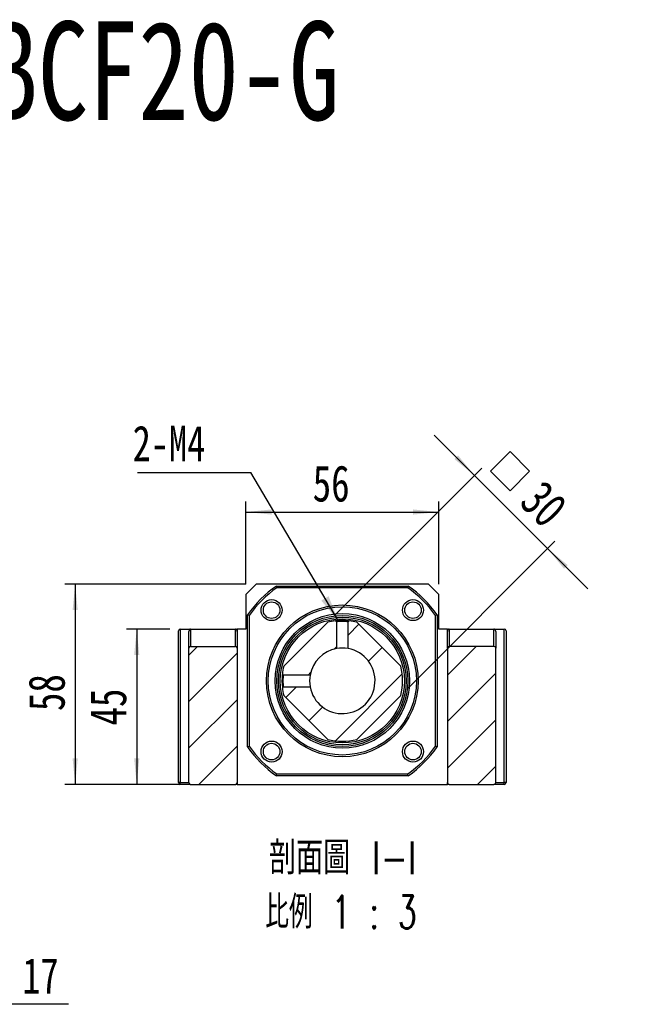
# Model space of a CAD drawing. Header units: millimetres. Extents: x 50 to 284, y 19 to 197.
# Tile 9 of 10: x 129 to 190, y 102 to 197. Entities that reach past the tile are written whole.
import ezdxf

# ---------------------------------------------------------------- set-up
doc = ezdxf.new("R2010")
doc.units = ezdxf.units.MM
doc.layers.add('FORMAT', color=7, linetype='Continuous')
doc.styles.add('SLDTEXTSTYLE0', font='TXT', dxfattribs={"width": 0.75})
doc.styles.add('SLDTEXTSTYLE1', font='TXT', dxfattribs={"width": 0.75, "bigfont": 'bigfont'})
doc.styles.add('SLDTEXTSTYLE3', font='TXT', dxfattribs={"width": 0.666667})
doc.styles.add('SLDTEXTSTYLE4', font='TXT', dxfattribs={"width": 0.65625, "bigfont": 'bigfont'})
doc.dimstyles.new('SLDDIMSTYLE2', dxfattribs={"dimtxt": 3.5, "dimasz": 2.5, "dimexe": 0, "dimexo": 0.0625, "dimgap": 0.875, "dimtad": 1, "dimlfac": 3, "dimrnd": 1e-09, "dimzin": 12, "dimdsep": 46, "dimtxsty": 'SLDTEXTSTYLE0', "dimsah": 1, "dimcen": 0.09, "dimadec": 0, "dimazin": 3, "dimtfac": 1, "dimtofl": 0, "dimtmove": 0, "dimatfit": 3, "dimfxl": 0, "dimfrac": 2, "dimtolj": 1, "dimtzin": 12, "dimarcsym": 0})
doc.dimstyles.new('SLDDIMSTYLE3', dxfattribs={"dimtxt": 3.5, "dimasz": 2.5, "dimexe": 0, "dimexo": 0.0625, "dimgap": 0.875, "dimtad": 1, "dimlfac": 3, "dimrnd": 1e-09, "dimzin": 12, "dimdsep": 46, "dimtxsty": 'SLDTEXTSTYLE0', "dimsah": 1, "dimcen": 0.09, "dimadec": 0, "dimazin": 3, "dimtfac": 1, "dimtmove": 0, "dimatfit": 0, "dimfxl": 0, "dimfrac": 2, "dimtolj": 1, "dimtzin": 12, "dimarcsym": 0})
doc.dimstyles.new('SLDDIMSTYLE4', dxfattribs={"dimtxt": 0.18, "dimasz": 2.5, "dimexe": 0, "dimexo": 0.0625, "dimgap": 0, "dimtad": 0, "dimtih": 1, "dimtoh": 1, "dimdec": 0, "dimrnd": 1e-09, "dimzin": 0, "dimdsep": 46, "dimtxsty": 'Standard', "dimsah": 1, "dimcen": 0.09, "dimadec": 0, "dimazin": 0, "dimtfac": 2.5, "dimtdec": 0, "dimtofl": 0, "dimtmove": 0, "dimatfit": 3, "dimfxl": 0, "dimfrac": 2, "dimtolj": 1, "dimtzin": 0, "dimarcsym": 0})

# ---------------------------------------------------------------- blocks, each defined once
blk = doc.blocks.new('SW_SYMBOL_HOLE_DIAM')
at = {"layer": 'FORMAT', "color": 0}
blk.add_line((300, 0), (700, 1000), dxfattribs=at)
blk.add_circle((500, 500), 350, dxfattribs=at)
blk = doc.blocks.new('SW_SYMBOL_HOLE_SPOT')
at = {"layer": 'FORMAT', "color": 0}
for p, q in [((0, 875), (0, 75)), ((1600, 75), (1600, 875)), ((0, 75), (1600, 75))]:
    blk.add_line(p, q, dxfattribs=at)
blk = doc.blocks.new('SW_NOTE_0')
at = {"layer": 'FORMAT', "color": 0}
blk.add_line((45.484, 0), (0, 0), dxfattribs=at)
at = {"layer": 'FORMAT', "color": 0, "xscale": 0.0043935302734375, "yscale": 0.0043935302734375, "zscale": 0.0043935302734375}
for name, p in [('SW_SYMBOL_HOLE_DIAM', (5.822, 0.52)), ('SW_SYMBOL_HOLE_DIAM', (35.827, 0.52)), ('SW_SYMBOL_HOLE_SPOT', (26.536, 0.52))]:
    blk.add_blockref(name, p, dxfattribs=at)
at = {"layer": 'FORMAT', "color": 0, "attachment_point": 1}
for s, insert, char_height, style in [('11\\M+18AD1\\M+190FA', (11.013, 4.477), 3.43958, 'SLDTEXTSTYLE1'), ('4 -', (0.49, 4.477), 3.4396, 'SLDTEXTSTYLE3'), ('17', (41.019, 4.477), 3.4396, 'SLDTEXTSTYLE0')]:
    blk.add_mtext(s, dxfattribs=dict(at, insert=insert, char_height=char_height, style=style))
blk = doc.blocks.new('_D_7')
at = {"layer": 'FORMAT', "color": 7}
for p, q in [((143.22, 138.577), (139.006, 138.577)), ((140.006, 138.577), (140.006, 123.577)), ((144.22, 123.577), (139.006, 123.577))]:
    blk.add_line(p, q, dxfattribs=at)
for points in [[(140.006, 138.577), (139.756, 136.077), (140.256, 136.077)], [(140.006, 123.577), (140.256, 126.077), (139.756, 126.077)]]:
    blk.add_solid(points, dxfattribs=at)
at = {"layer": 'FORMAT', "color": 7, "insert": (135.495, 129.257), "char_height": 3.5, "attachment_point": 1, "rotation": 90, "style": 'SLDTEXTSTYLE0'}
blk.add_mtext('45', dxfattribs=at)
blk = doc.blocks.new('_D_8')
at = {"layer": 'FORMAT', "color": 7}
for p, q in [((150.553, 142.91), (133.053, 142.91)), ((134.053, 142.91), (134.053, 123.577)), ((144.22, 123.577), (133.053, 123.577))]:
    blk.add_line(p, q, dxfattribs=at)
for points in [[(134.053, 142.91), (133.803, 140.41), (134.303, 140.41)], [(134.053, 123.577), (134.303, 126.077), (133.803, 126.077)]]:
    blk.add_solid(points, dxfattribs=at)
at = {"layer": 'FORMAT', "color": 7, "insert": (129.542, 130.657), "char_height": 3.5, "attachment_point": 1, "rotation": 90, "style": 'SLDTEXTSTYLE0'}
blk.add_mtext('58', dxfattribs=at)
blk = doc.blocks.new('_D_9')
at = {"layer": 'FORMAT', "color": 7}
for p, q in [((150.553, 142.91), (150.553, 150.896)), ((169.22, 142.91), (169.22, 150.896)), ((150.553, 149.896), (169.22, 149.896))]:
    blk.add_line(p, q, dxfattribs=at)
for points in [[(150.553, 149.896), (153.053, 149.646), (153.053, 150.146)], [(169.22, 149.896), (166.72, 150.146), (166.72, 149.646)]]:
    blk.add_solid(points, dxfattribs=at)
at = {"layer": 'FORMAT', "color": 7, "insert": (157.022, 154.408), "char_height": 3.5, "attachment_point": 1, "style": 'SLDTEXTSTYLE0'}
blk.add_mtext('56', dxfattribs=at)
blk = doc.blocks.new('SW_SYMBOL_MOD_BOX')
at = {"layer": 'FORMAT', "color": 0}
for p, q in [((200, 200), (200, 800)), ((200, 800), (800, 800)), ((800, 800), (800, 200)), ((200, 200), (800, 200))]:
    blk.add_line(p, q, dxfattribs=at)
blk = doc.blocks.new('_D_10')
at = {"layer": 'FORMAT', "color": 7}
for p, q in [((172.667, 153.428), (168.778, 157.317)), ((159.183, 139.944), (173.374, 154.135)), ((172.667, 153.428), (179.738, 146.357)), ((166.254, 132.873), (180.445, 147.064)), ((179.738, 146.357), (183.627, 142.468))]:
    blk.add_line(p, q, dxfattribs=at)
for points in [[(172.667, 153.428), (171.076, 155.372), (170.722, 155.019)], [(179.738, 146.357), (181.329, 144.412), (181.682, 144.766)]]:
    blk.add_solid(points, dxfattribs=at)
at = {"layer": 'FORMAT', "color": 7, "xscale": 0.004470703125, "yscale": 0.004470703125, "zscale": 0.004470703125, "rotation": 315.0000000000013}
blk.add_blockref('SW_SYMBOL_MOD_BOX', (172.945, 153.836), dxfattribs=at)
at = {"layer": 'FORMAT', "color": 7, "insert": (179.366, 153.185), "char_height": 3.5, "attachment_point": 1, "rotation": 315, "style": 'SLDTEXTSTYLE0'}
blk.add_mtext('30', dxfattribs=at)
blk = doc.blocks.new('SW_NOTE_2')
at = {"layer": 'FORMAT', "color": 0, "char_height": 3.175, "attachment_point": 2}
for s, insert, style in [('\\M+19655\\M+196CA\\M+19AA4 I-I', (8.632, 4.093), 'SLDTEXTSTYLE1'), ('\\M+194E4\\M+197E1 1 : 3', (8.457, -1.141), 'SLDTEXTSTYLE4')]:
    blk.add_mtext(s, dxfattribs=dict(at, insert=insert, style=style))
blk = doc.blocks.new('SW_NOTE_3')
at = {"layer": 'FORMAT', "color": 0}
blk.add_line((-10.95, 0), (0, 0), dxfattribs=at)
at = {"layer": 'FORMAT', "color": 0, "insert": (-11.412, 4.521), "char_height": 3.4396, "attachment_point": 1, "style": 'SLDTEXTSTYLE0'}
blk.add_mtext('2-M4', dxfattribs=at)

msp = doc.modelspace()

# ---------------------------------------------------------------- hatches: boundary and pattern name
at = {"layer": 'FORMAT', "linetype": 'Continuous', "lineweight": 18}
h = msp.add_hatch(dxfattribs=at)
h.set_pattern_fill('ANSI31', color=256, style=0)
edge = h.paths.add_edge_path(flags=0)
edge.add_arc((159.8866, 133.5767), 5.8333, 186.467847, 193.997281)
edge.add_line((154.2265, 132.1658), (158.4757, 127.9166))
edge.add_arc((159.8866, 133.5767), 5.8333, 256.002719, 283.997281)
edge.add_line((161.2976, 127.9166), (165.5468, 132.1658))
edge.add_arc((159.8866, 133.5767), 5.8333, 346.002719, 373.997281)
edge.add_line((165.5468, 134.9876), (161.2976, 139.2368))
edge.add_arc((159.8866, 133.5767), 5.8333, 76.002719, 83.532142)
edge.add_spline(control_points=[(160.5437, 139.3729), (160.5361, 139.3653), (160.5284, 139.3576), (160.5208, 139.35), (160.5132, 139.3423), (160.5055, 139.3347), (160.4979, 139.3271), (160.483, 139.3122), (160.4681, 139.2973), (160.4533, 139.2824)], knot_values=[0, 0, 0, 0, 0.0000972, 0.0000972, 0.0000972, 0.0001945, 0.0001945, 0.0001945, 0.0003838, 0.0003838, 0.0003838, 0.0003838], weights=[1, 1, 1, 1, 1, 1, 1, 1, 1, 1], degree=3, periodic=0)
edge.add_line((160.4533, 139.2824), (160.4533, 136.6923))
edge.add_arc((159.8866, 133.5767), 3.1667, -169.692103, 79.692103, ccw=False)
edge.add_line((156.7711, 133.0101), (154.1809, 133.0101))
edge.add_spline(control_points=[(154.1809, 133.0101), (154.1732, 133.0024), (154.1656, 132.9948), (154.158, 132.9871), (154.1503, 132.9795), (154.1427, 132.9719), (154.135, 132.9642), (154.1202, 132.9493), (154.1053, 132.9345), (154.0904, 132.9196)], knot_values=[0, 0, 0, 0, 0.0000972, 0.0000972, 0.0000972, 0.0001945, 0.0001945, 0.0001945, 0.0003838, 0.0003838, 0.0003838, 0.0003838], weights=[1, 1, 1, 1, 1, 1, 1, 1, 1, 1], degree=3, periodic=0)
h = msp.add_hatch(dxfattribs=at)
h.set_pattern_fill('ANSI31', color=256, style=0)
edge = h.paths.add_edge_path(flags=0)
edge.add_arc((159.8866, 133.5767), 5.8333, 166.002719, 173.5321)
edge.add_spline(control_points=[(154.0904, 134.2338), (154.0981, 134.2262), (154.1057, 134.2185), (154.1133, 134.2109), (154.121, 134.2032), (154.1286, 134.1956), (154.1363, 134.188), (154.1511, 134.1731), (154.166, 134.1582), (154.1809, 134.1433)], knot_values=[0, 0, 0, 0, 0.0000972, 0.0000972, 0.0000972, 0.0001945, 0.0001945, 0.0001945, 0.0003838, 0.0003838, 0.0003838, 0.0003838], weights=[1, 1, 1, 1, 1, 1, 1, 1, 1, 1], degree=3, periodic=0)
edge.add_line((154.1809, 134.1433), (156.7711, 134.1433))
edge.add_arc((159.8866, 133.5767), 3.1667, 100.307897, 169.692103, ccw=False)
edge.add_line((159.32, 136.6923), (159.32, 139.2824))
edge.add_spline(control_points=[(159.32, 139.2824), (159.3124, 139.2901), (159.3047, 139.2977), (159.2971, 139.3054), (159.2894, 139.313), (159.2818, 139.3206), (159.2742, 139.3283), (159.2593, 139.3432), (159.2444, 139.358), (159.2295, 139.3729)], knot_values=[0, 0, 0, 0, 0.0000972, 0.0000972, 0.0000972, 0.0001945, 0.0001945, 0.0001945, 0.0003838, 0.0003838, 0.0003838, 0.0003838], weights=[1, 1, 1, 1, 1, 1, 1, 1, 1, 1], degree=3, periodic=0)
edge.add_arc((159.8866, 133.5767), 5.8333, 96.467803, 103.997281)
edge.add_line((158.4757, 139.2368), (154.2265, 134.9876))
h = msp.add_hatch(dxfattribs=at)
h.set_pattern_fill('ANSI31', color=256, style=0)
edge = h.paths.add_edge_path(flags=0)
edge.add_line((149.72, 123.7434), (149.72, 136.7434))
edge.add_arc((149.5533, 136.7434), 0.1667, 0, 90)
edge.add_line((149.5533, 136.91), (145.22, 136.91))
edge.add_arc((145.22, 136.7434), 0.1667, 90, 180)
edge.add_line((145.0533, 136.7434), (145.0533, 123.7434))
edge.add_arc((145.22, 123.7434), 0.1667, 180, 270)
edge.add_line((145.22, 123.5767), (149.5533, 123.5767))
edge.add_arc((149.5533, 123.7434), 0.1667, 270, 360)
h = msp.add_hatch(dxfattribs=at)
h.set_pattern_fill('ANSI31', color=256, style=0)
edge = h.paths.add_edge_path(flags=0)
edge.add_line((174.5533, 136.91), (170.22, 136.91))
edge.add_arc((170.22, 136.7434), 0.1667, 90, 180)
edge.add_line((170.0533, 136.7434), (170.0533, 123.7434))
edge.add_arc((170.22, 123.7434), 0.1667, 180, 270)
edge.add_line((170.22, 123.5767), (174.5533, 123.5767))
edge.add_arc((174.5533, 123.7434), 0.1667, 270, 360)
edge.add_line((174.72, 123.7434), (174.72, 136.7434))
edge.add_arc((174.5533, 136.7434), 0.1667, 0, 90)

# ---------------------------------------------------------------- linework, layer by layer
at = {"color": 7, "linetype": 'Continuous', "lineweight": 25}
for p, q in [((151.5533, 142.91), (150.5533, 141.91)), ((168.22, 142.91), (151.5533, 142.91)), ((153.5096, 142.7434), (166.2637, 142.7434)), ((169.22, 141.91), (168.22, 142.91)), ((150.5533, 141.91), (150.5533, 138.5767)), ((166.2112, 142.5767), (153.5621, 142.5767)), ((169.22, 138.5767), (169.22, 141.91)), ((150.72, 127.1997), (150.72, 139.9537)), ((150.8866, 139.9013), (150.8866, 127.2521)), ((168.8866, 127.2521), (168.8866, 139.9013)), ((169.0533, 139.9537), (169.0533, 127.1997)), ((158.4757, 139.2368), (154.2265, 134.9876)), ((159.32, 139.2824), (159.32, 136.6923)), ((160.4533, 136.6923), (160.4533, 139.2824)), ((165.5468, 134.9876), (161.2976, 139.2368)), ((144.0533, 123.7434), (144.0533, 138.41)), ((144.22, 138.5767), (145.22, 138.5767)), ((144.22, 138.5767), (144.22, 123.7434)), ((145.0533, 136.7434), (145.0533, 138.341)), ((145.22, 138.5767), (145.22, 136.91)), ((145.22, 138.5767), (149.5533, 138.5767)), ((149.5533, 136.91), (149.5533, 138.5767)), ((149.5533, 138.5767), (149.72, 138.5767)), ((149.72, 138.5767), (149.72, 138.341)), ((150.5533, 138.5767), (149.72, 138.5767)), ((149.72, 138.341), (149.72, 136.7434)), ((170.0533, 138.5767), (169.22, 138.5767)), ((170.0533, 138.5767), (170.22, 138.5767)), ((170.0533, 138.341), (170.0533, 138.5767)), ((170.0533, 136.7434), (170.0533, 138.341)), ((170.22, 138.5767), (170.22, 136.91)), ((170.22, 138.5767), (174.5533, 138.5767)), ((174.5533, 136.91), (174.5533, 138.5767)), ((174.5533, 138.5767), (175.5533, 138.5767)), ((174.72, 138.341), (174.72, 136.7434)), ((175.5533, 123.7434), (175.5533, 138.5767)), ((175.72, 138.41), (175.72, 123.7434)), ((145.0533, 123.7434), (145.0533, 136.7434)), ((145.22, 136.91), (149.5533, 136.91)), ((149.72, 136.7434), (149.72, 123.7434)), ((170.0533, 136.7434), (170.0533, 123.7434)), ((174.5533, 136.91), (170.22, 136.91)), ((174.72, 123.7434), (174.72, 136.7434)), ((156.7711, 134.1433), (154.1809, 134.1433)), ((154.1809, 133.0101), (156.7711, 133.0101)), ((154.2265, 132.1658), (158.4757, 127.9166)), ((161.2976, 127.9166), (165.5468, 132.1658)), ((144.22, 123.7434), (144.0533, 123.7434)), ((144.22, 123.5767), (144.22, 123.7434)), ((144.22, 123.7434), (145.0533, 123.7434)), ((149.72, 123.7434), (149.72, 123.5767)), ((166.2637, 124.41), (153.5096, 124.41)), ((153.5621, 124.5767), (166.2112, 124.5767)), ((170.0533, 123.5767), (170.0533, 123.7434)), ((174.72, 123.7434), (175.5533, 123.7434)), ((175.5533, 123.5767), (175.5533, 123.7434)), ((175.72, 123.7434), (175.5533, 123.7434)), ((145.22, 123.5767), (144.22, 123.5767)), ((145.22, 123.5767), (149.5533, 123.5767)), ((149.72, 123.5767), (149.5533, 123.5767)), ((149.72, 123.5767), (170.0533, 123.5767)), ((170.22, 123.5767), (170.0533, 123.5767)), ((170.22, 123.5767), (174.5533, 123.5767)), ((175.5533, 123.5767), (174.5533, 123.5767))]:
    msp.add_line(p, q, dxfattribs=at)
at = {"color": 7, "linetype": 'Continuous', "lineweight": 25, "flags": 128}
for points in [[(159.32, 139.2824), (159.2971, 139.3054), (159.2742, 139.3283), (159.2295, 139.3729)], [(160.4533, 139.2824), (160.4533, 139.2824), (160.4203, 139.287), (160.3693, 139.2927), (160.2875, 139.3007), (160.1843, 139.3087), (160.0781, 139.3144), (159.8872, 139.319), (159.6956, 139.3144), (159.5891, 139.3087), (159.4858, 139.3007), (159.4041, 139.2927), (159.353, 139.287), (159.32, 139.2824), (159.32, 139.2824)], [(160.5437, 139.3729), (160.5208, 139.35), (160.4979, 139.3271), (160.4533, 139.2824)], [(160.5213, 139.3753), (160.5438, 139.3729), (160.5437, 139.3729)], [(154.088, 134.2114), (154.0904, 134.2338), (154.0904, 134.2338)], [(154.0904, 134.2338), (154.1133, 134.2109), (154.1363, 134.188), (154.1809, 134.1433)], [(154.1809, 134.1433), (154.1809, 134.1434), (154.1763, 134.1103), (154.1706, 134.0592), (154.1626, 133.9774), (154.1546, 133.8742), (154.1489, 133.7679), (154.1443, 133.5767), (154.1489, 133.3857), (154.1546, 133.2795), (154.1626, 133.1763), (154.1706, 133.0944), (154.1763, 133.0432)], [(154.1809, 133.0101), (154.158, 132.9871), (154.135, 132.9642), (154.0904, 132.9196)], [(154.1784, 133.0277), (154.1809, 133.01), (154.1809, 133.0101)]]:
    msp.add_lwpolyline(points, dxfattribs=at)
at = {"color": 7, "linetype": 'Continuous', "lineweight": 25}
for centre, radius in [((153.0513, 140.4121), 1.0167), ((153.0513, 140.4121), 0.8), ((159.8866, 133.5767), 7.3333), ((166.722, 140.4121), 1.0167), ((166.722, 140.4121), 0.8), ((159.8866, 133.5767), 7.1667), ((159.8866, 133.5767), 6.5), ((159.8866, 133.5767), 6.3333), ((159.8866, 133.5767), 6.1667), ((159.8866, 133.5767), 6), ((153.0513, 126.7413), 1.0167), ((153.0513, 126.7413), 0.8), ((166.722, 126.7413), 1.0167), ((166.722, 126.7413), 0.8)]:
    msp.add_circle(centre, radius, dxfattribs=at)
for centre, radius, start, end in [((159.8866, 133.5767), 11.1667, 124.82546, 145.17454), ((159.8866, 133.5767), 11.1667, 34.82546, 55.17454), ((159.8866, 133.5767), 11, 125.096801, 144.903199), ((159.8866, 133.5767), 11, 35.096801, 54.903199), ((159.8866, 133.5767), 5.8333, 96.467803, 103.997281), ((159.8866, 133.5772), 5.8328, 84.00561, 96.351987), ((159.8866, 133.5767), 5.8333, 76.002719, 83.532142), ((144.22, 138.41), 0.1667, 90, 180), ((175.5533, 138.41), 0.1667, 0, 90), ((145.22, 136.7434), 0.1667, 90, 180), ((149.5533, 136.7434), 0.1667, 0, 90), ((159.8866, 133.5767), 3.1667, 100.307897, 169.692103), ((159.8866, 133.5767), 3.1667, 190.307897, 79.692103), ((159.8866, 133.5767), 3.1667, 79.692087, 100.307913), ((170.22, 136.7434), 0.1667, 90, 180), ((174.5533, 136.7434), 0.1667, 0, 90), ((159.8862, 133.5767), 5.8329, 174.007526, 186.350888), ((159.8866, 133.5767), 5.8333, 166.002719, 173.5321), ((159.8866, 133.5767), 5.8333, 346.002719, 13.997281), ((159.8866, 133.5767), 3.1667, 169.692087, 190.307913), ((159.8866, 133.5767), 5.8333, 186.467847, 193.997281), ((159.8866, 133.5767), 5.8333, 256.002719, 283.997281), ((159.8866, 133.5767), 11.1667, 214.82546, 235.17454), ((159.8866, 133.5767), 11, 215.096801, 234.903199), ((159.8866, 133.5767), 11, 305.096801, 324.903199), ((159.8866, 133.5767), 11.1667, 304.82546, 325.17454), ((144.22, 123.7434), 0.1667, 180, 270), ((145.22, 123.7434), 0.1667, 180, 270), ((149.5533, 123.7434), 0.1667, 270, 0), ((170.22, 123.7434), 0.1667, 180, 270), ((174.5533, 123.7434), 0.1667, 270, 0), ((175.5533, 123.7434), 0.1667, 270, 0)]:
    msp.add_arc(centre, radius, start, end, dxfattribs=at)
for centre, start_param, end_param in [((145.22, 138.341), 3.1415927, 4.712389), ((149.5533, 138.341), 1.5707963, 3.1415927), ((170.22, 138.341), 3.1415927, 4.712389), ((174.5533, 138.341), 1.5707963, 3.1415927)]:
    msp.add_ellipse(centre, major_axis=(0, -0.2357), ratio=0.7071068, start_param=start_param, end_param=end_param, dxfattribs=at)
for points in [[(153.5096, 142.7434), (153.527, 142.6878), (153.5445, 142.6322), (153.5621, 142.5767)], [(166.2637, 142.7434), (166.2462, 142.6878), (166.2287, 142.6322), (166.2112, 142.5767)], [(150.8866, 139.9013), (150.8311, 139.9188), (150.7755, 139.9363), (150.72, 139.9537)], [(169.0533, 139.9537), (168.9977, 139.9363), (168.9422, 139.9188), (168.8866, 139.9013)], [(150.72, 127.1997), (150.7755, 127.2171), (150.8311, 127.2346), (150.8866, 127.2521)], [(169.0533, 127.1997), (168.9977, 127.2171), (168.9422, 127.2346), (168.8866, 127.2521)], [(153.5096, 124.41), (153.527, 124.4656), (153.5445, 124.5212), (153.5621, 124.5767)], [(166.2637, 124.41), (166.2462, 124.4656), (166.2287, 124.5212), (166.2112, 124.5767)]]:
    msp.add_open_spline(points, degree=3, dxfattribs=at)

# ---------------------------------------------------------------- block references
at = {"layer": 'FORMAT', "color": 7}
for name, p in [('SW_NOTE_3', (151.0278, 153.7259)), ('SW_NOTE_0', (87.9271, 102.3193))]:
    msp.add_blockref(name, p, dxfattribs=at)
at = {"layer": 'FORMAT'}
msp.add_blockref('SW_NOTE_2', (151.2906, 113.9625), dxfattribs=at)

# ---------------------------------------------------------------- texts
at = {"layer": 'FORMAT', "color": 7, "insert": (120.7244, 197.3053), "char_height": 9.525, "attachment_point": 1, "style": 'SLDTEXTSTYLE0'}
msp.add_mtext('MBCF20-G', dxfattribs=at)

# ---------------------------------------------------------------- dimensions: what is measured, and where the dimension line sits
at = {"layer": 'FORMAT', "color": 7}
dim = msp.add_linear_dim(base=(179.7379, 146.3569), p1=(158.4757, 139.2368), p2=(165.5468, 132.1658), angle=315, text='{\\fGDT;o}<>', dimstyle='SLDDIMSTYLE3', dxfattribs=at)
dim.commit()
dim.dimension.update_dxf_attribs({"geometry": '_D_10', "text_midpoint": (176.1986, 149.8961), "dimtype": 160})
for base, p1, p2, angle, dimstyle, picture, middle in [((169.22, 149.8961), (150.5533, 141.91), (169.22, 141.91), 0, 'SLDDIMSTYLE3', '_D_9', (159.6077, 149.8961)), ((134.0533, 123.5767), (151.5533, 142.91), (145.22, 123.5767), 90, 'SLDDIMSTYLE2', '_D_8', (134.0533, 133.2434)), ((140.0063, 123.5767), (144.22, 138.5767), (145.22, 123.5767), 90, 'SLDDIMSTYLE2', '_D_7', (140.0063, 131.8428))]:
    dim = msp.add_linear_dim(base=base, p1=p1, p2=p2, angle=angle, dimstyle=dimstyle, dxfattribs=at)
    dim.commit()
    dim.dimension.update_dxf_attribs({"geometry": picture, "text_midpoint": middle, "dimtype": 160})

# ---------------------------------------------------------------- leaders
msp.add_leader([(159.4793, 139.3958), (151.0278, 153.7259)], dimstyle='SLDDIMSTYLE4', dxfattribs=at)

doc.saveas('drawing.dxf')
